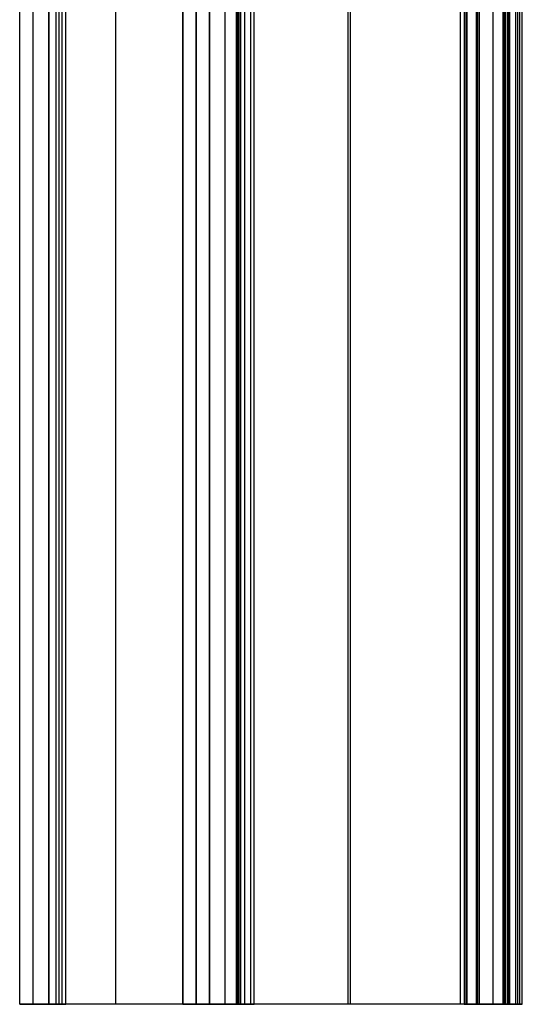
# Model space of a CAD drawing. Header units: millimetres. Extents: x -40 to 73, y 0 to 450.
# Tile 1 of 3: x -40 to 73, y 0 to 220. Entities that reach past the tile are written whole.
import ezdxf

# ---------------------------------------------------------------- set-up
doc = ezdxf.new("R2010")
doc.units = ezdxf.units.MM
doc.header["$MEASUREMENT"] = 0
doc.layers.add('Predefinito', color=5, linetype='Continuous')

msp = doc.modelspace()

# ---------------------------------------------------------------- linework, layer by layer
at = {"layer": 'Predefinito'}
for points in [[(-39.5, 0), (-39.5, 450)], [(-36.5, 0), (-36.5, 450)], [(-33, 0), (-33, 450)], [(-33, 450), (-33, 0)], [(-33, 0), (-33, 450)], [(-33, 0), (-33, 450)], [(-31.38, 450), (-31.38, 0)], [(-30.69, 0), (-30.69, 450)], [(-29.99, 0), (-29.99, 450)], [(-29.19, 0), (-29.19, 450)], [(-18, 0), (-18, 450)], [(-18, 0), (-18, 450)], [(-3, 450), (-3, 0)], [(-3, 0), (-3, 450)], [(0, 0), (0, 450)], [(0, 450), (0, 0)], [(0, 0), (0, 450)], [(3, 0), (3, 450)], [(3, 450), (3, 0)], [(3, 450), (3, 0)], [(3, 450), (3, 0)], [(3, 0), (3, 450)], [(3, 0), (3, 450)], [(6.5, 0), (6.5, 450)], [(6.5, 0), (6.5, 450)], [(9, 450), (9, 0)], [(9, 0), (9, 450)], [(9.43, 0), (9.43, 450)], [(9.6, 0), (9.6, 450)], [(10, 0), (10, 450)], [(10.93, 0), (10.93, 450)], [(12.26, 0), (12.26, 450)], [(13, 0), (13, 450)], [(34.03, 0), (34.03, 450)], [(34.51, 0), (34.51, 450)], [(59.07, 450), (59.07, 0)], [(60.02, 450), (60.02, 0)], [(60.42, 0), (60.42, 450)], [(60.53, 0), (60.53, 450)], [(60.63, 0), (60.63, 450)], [(62.73, 0), (62.73, 450)], [(63.03, 0), (63.03, 450)], [(63.34, 450), (63.34, 0)], [(66.5, 0), (66.5, 450)], [(66.5, 0), (66.5, 450)], [(68.74, 0), (68.74, 450)], [(68.88, 450), (68.88, 0)], [(69.27, 0), (69.27, 450)], [(69.66, 0), (69.66, 450)], [(70, 0), (70, 450)], [(70.24, 0), (70.24, 450)], [(71.59, 0), (71.59, 450)], [(71.98, 0), (71.98, 450)], [(72.37, 450), (72.37, 0)], [(73, 0), (73, 450)], [(-3, 0), (-33, 0)], [(-3, 0), (-33, 0)], [(0, 0), (3, 0)], [(60.02, 0), (9, 0)], [(59.07, 0), (9, 0)]]:
    msp.add_lwpolyline(points, dxfattribs=at)
at = {"layer": 'Predefinito', "extrusion": (0, 1, 0)}
for points in [[(29.99, -9.26), (30.15, -9.34), (30.32, -9.42), (30.48, -9.49), (30.65, -9.56), (30.82, -9.62), (30.99, -9.68), (31.17, -9.74), (31.35, -9.79), (31.53, -9.83), (31.71, -9.87), (31.89, -9.9), (32.07, -9.93), (32.26, -9.96), (32.45, -9.98), (32.63, -9.99), (32.82, -10), (33.01, -10), (33.19, -10), (33.38, -9.99), (33.57, -9.98), (33.75, -9.96), (33.94, -9.93), (34.12, -9.9), (34.3, -9.87), (34.48, -9.83), (34.66, -9.78), (34.83, -9.74), (35.01, -9.68), (35.18, -9.62), (35.35, -9.56), (35.52, -9.49), (35.68, -9.42), (35.84, -9.35), (36, -9.27), (36.16, -9.18), (36.32, -9.09), (36.47, -8.99), (36.63, -8.89), (36.78, -8.79), (36.93, -8.68), (37.07, -8.57), (37.21, -8.45), (37.35, -8.33), (37.49, -8.2), (37.62, -8.07), (37.75, -7.93), (37.88, -7.8), (38, -7.65), (38.12, -7.51), (38.23, -7.36), (38.34, -7.21), (38.44, -7.05), (38.54, -6.89), (38.64, -6.73), (38.73, -6.57), (38.81, -6.41), (38.89, -6.24), (38.97, -6.07), (39.04, -5.91), (39.1, -5.73), (39.16, -5.56), (39.22, -5.39), (39.27, -5.22), (39.31, -5.05), (39.35, -4.87), (39.39, -4.7), (39.42, -4.52), (39.45, -4.34), (39.47, -4.16), (39.48, -3.98), (39.49, -3.79), (39.5, -3.61), (39.5, -3.42), (39.49, -3.24), (39.48, -3.05), (39.47, -2.87), (39.45, -2.68), (39.42, -2.5), (39.39, -2.31), (39.35, -2.13), (39.31, -1.95), (39.26, -1.77), (39.21, -1.59), (39.15, -1.41), (39.09, -1.23), (39.02, -1.06), (38.95, -0.89), (38.88, -0.72), (38.79, -0.56), (38.71, -0.39), (38.62, -0.23), (38.53, -0.08), (38.43, 0.08), (38.33, 0.22), (38.22, 0.37), (38.11, 0.51), (38, 0.65), (37.89, 0.79), (37.76, 0.92), (37.64, 1.05), (37.51, 1.18), (37.38, 1.31), (37.24, 1.43), (37.1, 1.55), (36.95, 1.66), (36.8, 1.77), (36.65, 1.88), (36.5, 1.98), (36.34, 2.08), (36.18, 2.17), (36.01, 2.26), (35.84, 2.35), (35.67, 2.42), (35.5, 2.5), (35.33, 2.57), (35.15, 2.63), (34.98, 2.69), (34.8, 2.75), (34.62, 2.79), (34.44, 2.84), (34.26, 2.88), (34.08, 2.91), (33.9, 2.94), (33.72, 2.96), (33.54, 2.98), (33.36, 2.99), (33.18, 3), (33, 3)], [(33, 0), (33.1, 0), (33.19, -0.01), (33.29, -0.01), (33.39, -0.02), (33.48, -0.03), (33.58, -0.05), (33.68, -0.07), (33.78, -0.09), (33.87, -0.11), (33.97, -0.14), (34.06, -0.17), (34.16, -0.2), (34.25, -0.23), (34.35, -0.27), (34.44, -0.31), (34.53, -0.35), (34.62, -0.4), (34.71, -0.45), (34.8, -0.5), (34.88, -0.55), (34.97, -0.6), (35.05, -0.66), (35.13, -0.72), (35.21, -0.78), (35.28, -0.85), (35.36, -0.91), (35.43, -0.98), (35.5, -1.05), (35.57, -1.12), (35.63, -1.19), (35.69, -1.26), (35.75, -1.34), (35.81, -1.42), (35.87, -1.49), (35.92, -1.57), (35.98, -1.66), (36.03, -1.74), (36.07, -1.83), (36.12, -1.91), (36.16, -2), (36.21, -2.09), (36.24, -2.19), (36.28, -2.28), (36.31, -2.37), (36.34, -2.47), (36.37, -2.57), (36.4, -2.66), (36.42, -2.76), (36.44, -2.86), (36.46, -2.96), (36.47, -3.06), (36.48, -3.16), (36.49, -3.26), (36.5, -3.36), (36.5, -3.46), (36.5, -3.56), (36.5, -3.66), (36.49, -3.76), (36.48, -3.86), (36.47, -3.95), (36.46, -4.05), (36.44, -4.14), (36.42, -4.24), (36.4, -4.33), (36.38, -4.43), (36.35, -4.52), (36.32, -4.61), (36.29, -4.7), (36.25, -4.8), (36.21, -4.89), (36.17, -4.98), (36.13, -5.07), (36.08, -5.15), (36.04, -5.24), (35.98, -5.33), (35.93, -5.41), (35.88, -5.5), (35.82, -5.58), (35.76, -5.66), (35.69, -5.74), (35.63, -5.81), (35.56, -5.89), (35.49, -5.96), (35.42, -6.03), (35.34, -6.1), (35.27, -6.16), (35.19, -6.23), (35.11, -6.29), (35.03, -6.35), (34.95, -6.4), (34.87, -6.46), (34.79, -6.51), (34.7, -6.56), (34.62, -6.6), (34.53, -6.65), (34.44, -6.69), (34.35, -6.73), (34.27, -6.76), (34.17, -6.8), (34.08, -6.83), (33.99, -6.86), (33.89, -6.88), (33.8, -6.91), (33.7, -6.93), (33.6, -6.95), (33.5, -6.96), (33.4, -6.98), (33.3, -6.99), (33.2, -6.99), (33.1, -7), (33, -7), (32.9, -7), (32.8, -6.99), (32.7, -6.99), (32.6, -6.98), (32.5, -6.96), (32.4, -6.95), (32.3, -6.93), (32.21, -6.91), (32.11, -6.88), (32.01, -6.86), (31.92, -6.83), (31.83, -6.8), (31.73, -6.76), (31.64, -6.73), (31.55, -6.69), (31.47, -6.65), (31.38, -6.6)], [(3, 3), (2.93, 3), (2.87, 3), (2.8, 3.01), (2.73, 3.01), (2.66, 3.02), (2.59, 3.03), (2.52, 3.04), (2.45, 3.05), (2.38, 3.06), (2.31, 3.08), (2.24, 3.1), (2.17, 3.12), (2.1, 3.14), (2.03, 3.16), (1.97, 3.18), (1.9, 3.21), (1.83, 3.24), (1.76, 3.27), (1.69, 3.3), (1.62, 3.34), (1.56, 3.37), (1.49, 3.41), (1.42, 3.45), (1.36, 3.49), (1.29, 3.53), (1.23, 3.58), (1.17, 3.62), (1.11, 3.67), (1.05, 3.72), (0.99, 3.77), (0.93, 3.82), (0.88, 3.88), (0.82, 3.93), (0.77, 3.99), (0.72, 4.05), (0.67, 4.11), (0.62, 4.17), (0.58, 4.23), (0.53, 4.29), (0.49, 4.36), (0.45, 4.42), (0.41, 4.49), (0.37, 4.56), (0.34, 4.62), (0.3, 4.69), (0.27, 4.76), (0.24, 4.83), (0.21, 4.9), (0.18, 4.97), (0.16, 5.03), (0.14, 5.1), (0.12, 5.17), (0.1, 5.24), (0.08, 5.31), (0.06, 5.38), (0.05, 5.45), (0.04, 5.52), (0.03, 5.59), (0.02, 5.66), (0.01, 5.73), (0.01, 5.8), (0, 5.87), (0, 5.93), (0, 6)], [(-3, 6), (-3, 5.87), (-2.99, 5.73), (-2.99, 5.6), (-2.98, 5.46), (-2.96, 5.32), (-2.94, 5.19), (-2.92, 5.05), (-2.9, 4.91), (-2.87, 4.77), (-2.84, 4.63), (-2.81, 4.49), (-2.77, 4.35), (-2.73, 4.21), (-2.68, 4.07), (-2.63, 3.93), (-2.58, 3.79), (-2.52, 3.65), (-2.46, 3.52), (-2.4, 3.38), (-2.33, 3.24), (-2.26, 3.11), (-2.18, 2.98), (-2.1, 2.85), (-2.02, 2.72), (-1.94, 2.59), (-1.85, 2.46), (-1.75, 2.34), (-1.66, 2.22), (-1.56, 2.1), (-1.46, 1.98), (-1.35, 1.87), (-1.24, 1.76), (-1.13, 1.65), (-1.02, 1.54), (-0.9, 1.44), (-0.78, 1.34), (-0.66, 1.25), (-0.54, 1.15), (-0.41, 1.06), (-0.28, 0.98), (-0.15, 0.9), (-0.02, 0.82), (0.11, 0.74), (0.24, 0.67), (0.38, 0.6), (0.52, 0.54), (0.65, 0.48), (0.79, 0.42), (0.93, 0.37), (1.07, 0.32), (1.21, 0.27), (1.35, 0.23), (1.49, 0.19), (1.63, 0.16), (1.77, 0.13), (1.91, 0.1), (2.05, 0.08), (2.19, 0.06), (2.32, 0.04), (2.46, 0.02), (2.6, 0.01), (2.73, 0.01), (2.87, 0), (3, 0)], [(0, 303.5), (0, 303.73), (-0.02, 303.95), (-0.04, 304.18), (-0.06, 304.4), (-0.1, 304.63), (-0.14, 304.85), (-0.19, 305.07), (-0.25, 305.29), (-0.32, 305.5), (-0.39, 305.72), (-0.47, 305.93), (-0.56, 306.14), (-0.65, 306.34), (-0.76, 306.55), (-0.87, 306.74), (-0.98, 306.94), (-1.11, 307.13), (-1.24, 307.31), (-1.37, 307.49), (-1.51, 307.67), (-1.66, 307.84), (-1.82, 308.01), (-1.98, 308.17), (-2.14, 308.32), (-2.31, 308.47), (-2.49, 308.61), (-2.67, 308.75), (-2.85, 308.88), (-3.04, 309), (-3.24, 309.12), (-3.43, 309.23), (-3.64, 309.34), (-3.84, 309.43), (-4.05, 309.52), (-4.26, 309.6), (-4.47, 309.68), (-4.69, 309.74), (-4.91, 309.8), (-5.13, 309.85), (-5.35, 309.9), (-5.58, 309.93), (-5.8, 309.96), (-6.03, 309.98), (-6.25, 310), (-6.48, 310), (-6.7, 310), (-6.93, 309.99), (-7.16, 309.97), (-7.38, 309.94), (-7.6, 309.91), (-7.83, 309.86), (-8.05, 309.81), (-8.27, 309.76), (-8.48, 309.69), (-8.7, 309.62), (-8.91, 309.54), (-9.12, 309.45), (-9.32, 309.35), (-9.53, 309.25), (-9.72, 309.14), (-9.92, 309.03), (-10.11, 308.91), (-10.3, 308.78), (-10.48, 308.64), (-10.65, 308.5), (-10.82, 308.35), (-10.99, 308.2), (-11.15, 308.04), (-11.31, 307.87), (-11.46, 307.7), (-11.6, 307.53), (-11.74, 307.35), (-11.87, 307.16), (-11.99, 306.98), (-12.11, 306.78), (-12.22, 306.59), (-12.33, 306.38), (-12.42, 306.18), (-12.51, 305.97), (-12.59, 305.76), (-12.67, 305.55), (-12.74, 305.33), (-12.8, 305.11), (-12.85, 304.89), (-12.89, 304.67), (-12.93, 304.45), (-12.96, 304.22), (-12.98, 304), (-12.99, 303.77), (-13, 303.54), (-13, 303.32), (-12.99, 303.09), (-12.97, 302.87), (-12.94, 302.64), (-12.91, 302.42), (-12.87, 302.2), (-12.82, 301.97), (-12.76, 301.76), (-12.7, 301.54), (-12.62, 301.32), (-12.55, 301.11), (-12.46, 300.9), (-12.36, 300.7), (-12.26, 300.49)], [(-9, 23), (-8.8, 23), (-8.59, 23.01), (-8.39, 23.03), (-8.18, 23.06), (-7.98, 23.09), (-7.78, 23.13), (-7.58, 23.17), (-7.38, 23.22), (-7.18, 23.28), (-6.99, 23.35), (-6.8, 23.42), (-6.61, 23.5), (-6.42, 23.58), (-6.24, 23.67), (-6.06, 23.77), (-5.88, 23.87), (-5.71, 23.98), (-5.54, 24.1), (-5.37, 24.22), (-5.21, 24.35), (-5.06, 24.48), (-4.9, 24.61), (-4.76, 24.76), (-4.61, 24.9), (-4.48, 25.06), (-4.35, 25.21), (-4.22, 25.37), (-4.1, 25.54), (-3.98, 25.71), (-3.87, 25.88), (-3.77, 26.06), (-3.67, 26.24), (-3.58, 26.42), (-3.5, 26.61), (-3.42, 26.8), (-3.35, 26.99), (-3.28, 27.18), (-3.22, 27.38), (-3.17, 27.58), (-3.13, 27.78), (-3.09, 27.98), (-3.06, 28.18), (-3.03, 28.39), (-3.01, 28.59), (-3, 28.8), (-3, 29)], [(-9.6, 301.88), (-9.65, 301.97), (-9.69, 302.05), (-9.73, 302.14), (-9.76, 302.23), (-9.8, 302.33), (-9.83, 302.42), (-9.86, 302.51), (-9.88, 302.61), (-9.91, 302.71), (-9.93, 302.8), (-9.95, 302.9), (-9.96, 303), (-9.98, 303.1), (-9.99, 303.2), (-9.99, 303.3), (-10, 303.4), (-10, 303.5), (-10, 303.6), (-9.99, 303.7), (-9.99, 303.8), (-9.98, 303.9), (-9.96, 304), (-9.95, 304.1), (-9.93, 304.2), (-9.91, 304.3), (-9.88, 304.39), (-9.86, 304.49), (-9.83, 304.58), (-9.8, 304.67), (-9.76, 304.77), (-9.73, 304.85), (-9.69, 304.94), (-9.65, 305.03), (-9.6, 305.12), (-9.56, 305.2), (-9.51, 305.29), (-9.46, 305.37), (-9.4, 305.45), (-9.35, 305.53), (-9.29, 305.61), (-9.23, 305.69), (-9.16, 305.77), (-9.1, 305.84), (-9.03, 305.92), (-8.96, 305.99), (-8.89, 306.06), (-8.81, 306.13), (-8.74, 306.19), (-8.66, 306.26), (-8.58, 306.32), (-8.5, 306.38), (-8.41, 306.43), (-8.33, 306.48), (-8.24, 306.54), (-8.15, 306.58), (-8.07, 306.63), (-7.98, 306.67), (-7.89, 306.71), (-7.8, 306.75), (-7.7, 306.79), (-7.61, 306.82), (-7.52, 306.85), (-7.43, 306.88), (-7.33, 306.9), (-7.24, 306.92), (-7.14, 306.94), (-7.05, 306.96), (-6.95, 306.97), (-6.86, 306.98), (-6.76, 306.99), (-6.66, 307), (-6.56, 307), (-6.46, 307), (-6.36, 307), (-6.26, 306.99), (-6.16, 306.98), (-6.06, 306.97), (-5.96, 306.96), (-5.86, 306.94), (-5.76, 306.92), (-5.66, 306.9), (-5.57, 306.87), (-5.47, 306.84), (-5.37, 306.81), (-5.28, 306.78), (-5.19, 306.74), (-5.09, 306.71), (-5, 306.66), (-4.91, 306.62), (-4.83, 306.57), (-4.74, 306.53), (-4.66, 306.48), (-4.57, 306.42), (-4.49, 306.37), (-4.42, 306.31), (-4.34, 306.25), (-4.26, 306.19), (-4.19, 306.13), (-4.12, 306.07), (-4.05, 306), (-3.98, 305.93), (-3.91, 305.86), (-3.85, 305.78), (-3.78, 305.71), (-3.72, 305.63), (-3.66, 305.55), (-3.6, 305.47), (-3.55, 305.38), (-3.5, 305.3), (-3.45, 305.21), (-3.4, 305.12), (-3.35, 305.03), (-3.31, 304.94), (-3.27, 304.85), (-3.23, 304.75), (-3.2, 304.66), (-3.17, 304.56), (-3.14, 304.47), (-3.11, 304.37), (-3.09, 304.28), (-3.07, 304.18), (-3.05, 304.08), (-3.03, 303.98), (-3.02, 303.89), (-3.01, 303.79), (-3.01, 303.69), (-3, 303.6), (-3, 303.5)], [(-9, 20), (-8.87, 20), (-8.73, 19.99), (-8.6, 19.99), (-8.46, 19.98), (-8.32, 19.96), (-8.19, 19.94), (-8.05, 19.92), (-7.91, 19.9), (-7.77, 19.87), (-7.63, 19.84), (-7.49, 19.81), (-7.35, 19.77), (-7.21, 19.73), (-7.07, 19.68), (-6.93, 19.63), (-6.79, 19.58), (-6.65, 19.52), (-6.52, 19.46), (-6.38, 19.4), (-6.24, 19.33), (-6.11, 19.26), (-5.98, 19.18), (-5.85, 19.1), (-5.72, 19.02), (-5.59, 18.94), (-5.46, 18.85), (-5.34, 18.75), (-5.22, 18.66), (-5.1, 18.56), (-4.98, 18.46), (-4.87, 18.35), (-4.76, 18.24), (-4.65, 18.13), (-4.54, 18.02), (-4.44, 17.9), (-4.34, 17.78), (-4.25, 17.66), (-4.15, 17.54), (-4.06, 17.41), (-3.98, 17.28), (-3.9, 17.15), (-3.82, 17.02), (-3.74, 16.89), (-3.67, 16.76), (-3.6, 16.62), (-3.54, 16.48), (-3.48, 16.35), (-3.42, 16.21), (-3.37, 16.07), (-3.32, 15.93), (-3.27, 15.79), (-3.23, 15.65), (-3.19, 15.51), (-3.16, 15.37), (-3.13, 15.23), (-3.1, 15.09), (-3.08, 14.95), (-3.06, 14.81), (-3.04, 14.68), (-3.02, 14.54), (-3.01, 14.4), (-3.01, 14.27), (-3, 14.13), (-3, 14)], [(-60.02, 23), (-60.12, 23), (-60.22, 22.99), (-60.32, 22.98), (-60.42, 22.97), (-60.53, 22.96), (-60.58, 22.95), (-60.63, 22.94), (-60.68, 22.93), (-60.73, 22.91), (-60.78, 22.9), (-60.84, 22.89), (-60.89, 22.87), (-60.94, 22.86), (-60.99, 22.84), (-61.04, 22.82), (-61.09, 22.8), (-61.14, 22.78), (-61.19, 22.76), (-61.24, 22.74), (-61.29, 22.72), (-61.34, 22.69), (-61.39, 22.67), (-61.43, 22.64), (-61.48, 22.62), (-61.53, 22.59), (-61.57, 22.56), (-61.62, 22.54), (-61.67, 22.51), (-61.71, 22.48), (-61.76, 22.44), (-61.8, 22.41), (-61.84, 22.38), (-61.89, 22.35), (-61.93, 22.31), (-61.97, 22.28), (-62.01, 22.24), (-62.05, 22.21), (-62.09, 22.17), (-62.13, 22.13), (-62.17, 22.09), (-62.2, 22.06), (-62.24, 22.02), (-62.27, 21.98), (-62.31, 21.94), (-62.34, 21.9), (-62.38, 21.85), (-62.41, 21.81), (-62.44, 21.77), (-62.47, 21.73), (-62.53, 21.64), (-62.58, 21.55), (-62.64, 21.47), (-62.68, 21.38), (-62.73, 21.29)], [(-60.63, 18.71), (-60.42, 19.14)], [(-72.37, 24.29), (-72.43, 24.15), (-72.49, 24.02), (-72.55, 23.89), (-72.6, 23.75), (-72.65, 23.61), (-72.7, 23.46), (-72.74, 23.32), (-72.78, 23.17), (-72.82, 23.02), (-72.85, 22.87), (-72.89, 22.72), (-72.91, 22.56), (-72.94, 22.41), (-72.96, 22.25), (-72.97, 22.09), (-72.99, 21.93), (-72.99, 21.77), (-73, 21.6), (-73, 21.44), (-73, 21.28), (-72.99, 21.11), (-72.98, 20.95), (-72.96, 20.78), (-72.94, 20.62), (-72.92, 20.45), (-72.89, 20.29), (-72.85, 20.12), (-72.82, 19.96), (-72.77, 19.8), (-72.73, 19.64), (-72.68, 19.48), (-72.62, 19.32), (-72.56, 19.16), (-72.5, 19), (-72.43, 18.85), (-72.36, 18.7), (-72.29, 18.55), (-72.21, 18.4), (-72.13, 18.25), (-72.05, 18.11), (-71.96, 17.97), (-71.86, 17.83), (-71.77, 17.69), (-71.67, 17.56), (-71.57, 17.43), (-71.47, 17.31), (-71.36, 17.18), (-71.25, 17.06), (-71.14, 16.95), (-71.03, 16.84), (-70.91, 16.73), (-70.79, 16.62), (-70.67, 16.52), (-70.55, 16.42), (-70.43, 16.32), (-70.31, 16.23), (-70.18, 16.14), (-70.06, 16.06), (-69.93, 15.98), (-69.8, 15.9), (-69.67, 15.83), (-69.54, 15.76), (-69.42, 15.69), (-69.29, 15.63), (-69.15, 15.57), (-69.02, 15.51), (-68.89, 15.45), (-68.75, 15.4), (-68.61, 15.35), (-68.46, 15.3), (-68.32, 15.26), (-68.17, 15.22), (-68.02, 15.18), (-67.87, 15.15), (-67.72, 15.11), (-67.56, 15.09), (-67.41, 15.06), (-67.25, 15.04), (-67.09, 15.03), (-66.93, 15.01), (-66.77, 15.01), (-66.6, 15), (-66.44, 15), (-66.28, 15), (-66.11, 15.01), (-65.95, 15.02), (-65.78, 15.04), (-65.62, 15.06), (-65.45, 15.08), (-65.29, 15.11), (-65.12, 15.15), (-64.96, 15.18), (-64.8, 15.23), (-64.64, 15.27), (-64.48, 15.32), (-64.32, 15.38), (-64.16, 15.44), (-64, 15.5), (-63.85, 15.57), (-63.7, 15.64), (-63.55, 15.71), (-63.4, 15.79), (-63.25, 15.87), (-63.11, 15.95), (-62.97, 16.04), (-62.83, 16.14), (-62.69, 16.23), (-62.56, 16.33), (-62.43, 16.43), (-62.31, 16.53), (-62.18, 16.64), (-62.06, 16.75), (-61.95, 16.86), (-61.84, 16.97), (-61.73, 17.09), (-61.62, 17.21), (-61.52, 17.33), (-61.42, 17.45), (-61.32, 17.57), (-61.23, 17.69), (-61.14, 17.82), (-61.06, 17.94), (-60.98, 18.07), (-60.9, 18.2), (-60.83, 18.33), (-60.76, 18.46), (-60.69, 18.58), (-60.63, 18.71)], [(-63.34, 20), (-63.37, 19.93), (-63.41, 19.86), (-63.45, 19.79), (-63.49, 19.72), (-63.53, 19.65), (-63.57, 19.58), (-63.62, 19.52), (-63.66, 19.45), (-63.71, 19.38), (-63.76, 19.32), (-63.82, 19.25), (-63.87, 19.19), (-63.93, 19.12), (-63.99, 19.06), (-64.05, 19), (-64.11, 18.94), (-64.18, 18.88), (-64.24, 18.83), (-64.31, 18.77), (-64.38, 18.72), (-64.45, 18.66), (-64.52, 18.61), (-64.6, 18.56), (-64.67, 18.51), (-64.75, 18.47), (-64.83, 18.42), (-64.91, 18.38), (-64.99, 18.34), (-65.07, 18.3), (-65.16, 18.27), (-65.24, 18.23), (-65.32, 18.2), (-65.41, 18.17), (-65.5, 18.15), (-65.58, 18.12), (-65.67, 18.1), (-65.76, 18.08), (-65.85, 18.06), (-65.94, 18.05), (-66.03, 18.03), (-66.11, 18.02), (-66.2, 18.01), (-66.29, 18.01), (-66.38, 18), (-66.47, 18), (-66.56, 18), (-66.64, 18), (-66.73, 18.01), (-66.82, 18.01), (-66.9, 18.02), (-66.99, 18.03), (-67.07, 18.05), (-67.16, 18.06), (-67.24, 18.08), (-67.32, 18.1), (-67.4, 18.12), (-67.48, 18.14), (-67.56, 18.16), (-67.63, 18.19), (-67.71, 18.22), (-67.78, 18.24), (-67.86, 18.27), (-67.93, 18.31), (-68, 18.34), (-68.07, 18.37), (-68.14, 18.41), (-68.21, 18.45), (-68.28, 18.49), (-68.35, 18.53), (-68.42, 18.57), (-68.48, 18.62), (-68.55, 18.66), (-68.62, 18.71), (-68.68, 18.76), (-68.75, 18.82), (-68.81, 18.87), (-68.88, 18.93), (-68.94, 18.99), (-69, 19.05), (-69.06, 19.11), (-69.12, 19.18), (-69.17, 19.24), (-69.23, 19.31), (-69.28, 19.38), (-69.34, 19.45), (-69.39, 19.52), (-69.44, 19.6), (-69.49, 19.67), (-69.53, 19.75), (-69.58, 19.83), (-69.62, 19.91), (-69.66, 19.99), (-69.7, 20.07), (-69.73, 20.16), (-69.77, 20.24), (-69.8, 20.32), (-69.83, 20.41), (-69.85, 20.5), (-69.88, 20.58), (-69.9, 20.67), (-69.92, 20.76), (-69.94, 20.85), (-69.95, 20.94), (-69.97, 21.03), (-69.98, 21.11), (-69.99, 21.2), (-69.99, 21.29), (-70, 21.38), (-70, 21.47), (-70, 21.56), (-70, 21.64), (-69.99, 21.73), (-69.99, 21.82), (-69.98, 21.9), (-69.97, 21.99), (-69.95, 22.07), (-69.94, 22.16), (-69.92, 22.24), (-69.9, 22.32), (-69.88, 22.4), (-69.86, 22.48), (-69.84, 22.56), (-69.81, 22.63), (-69.78, 22.71), (-69.76, 22.78), (-69.73, 22.86), (-69.69, 22.93), (-69.66, 23)], [(-68.88, 24.64), (-68.87, 24.67), (-68.85, 24.71), (-68.84, 24.74), (-68.83, 24.77), (-68.82, 24.8), (-68.81, 24.83), (-68.8, 24.87), (-68.79, 24.9), (-68.78, 24.94), (-68.77, 24.97), (-68.76, 25.01), (-68.76, 25.04), (-68.75, 25.08), (-68.75, 25.11), (-68.74, 25.15), (-68.74, 25.19), (-68.74, 25.23), (-68.74, 25.26), (-68.74, 25.3), (-68.74, 25.34), (-68.74, 25.38), (-68.74, 25.41), (-68.75, 25.45), (-68.75, 25.49), (-68.76, 25.53), (-68.76, 25.57), (-68.77, 25.61), (-68.78, 25.64), (-68.79, 25.68), (-68.8, 25.72), (-68.81, 25.75), (-68.82, 25.79), (-68.84, 25.83), (-68.85, 25.86), (-68.87, 25.9), (-68.88, 25.93), (-68.9, 25.97), (-68.92, 26), (-68.94, 26.04), (-68.96, 26.07), (-68.98, 26.1), (-69, 26.13), (-69.02, 26.17), (-69.04, 26.2), (-69.07, 26.23), (-69.09, 26.26), (-69.12, 26.28), (-69.14, 26.31), (-69.17, 26.34), (-69.19, 26.36), (-69.22, 26.39), (-69.25, 26.41), (-69.27, 26.44), (-69.3, 26.46), (-69.33, 26.48), (-69.36, 26.5), (-69.39, 26.52), (-69.42, 26.54), (-69.45, 26.56), (-69.48, 26.58), (-69.5, 26.6), (-69.53, 26.61), (-69.56, 26.63), (-69.59, 26.64), (-69.62, 26.66), (-69.66, 26.67), (-69.69, 26.68), (-69.72, 26.7), (-69.75, 26.71), (-69.78, 26.72), (-69.82, 26.73), (-69.85, 26.74), (-69.89, 26.75), (-69.92, 26.75), (-69.96, 26.76), (-69.99, 26.77), (-70.03, 26.77), (-70.06, 26.78), (-70.1, 26.78), (-70.14, 26.78), (-70.18, 26.79), (-70.21, 26.79), (-70.25, 26.79), (-70.29, 26.79), (-70.33, 26.78), (-70.36, 26.78), (-70.4, 26.78), (-70.44, 26.77), (-70.48, 26.77), (-70.52, 26.76), (-70.55, 26.75), (-70.59, 26.74), (-70.63, 26.74), (-70.67, 26.72), (-70.7, 26.71), (-70.74, 26.7), (-70.78, 26.69), (-70.81, 26.67), (-70.85, 26.66), (-70.88, 26.64), (-70.92, 26.62), (-70.95, 26.61), (-70.99, 26.59), (-71.02, 26.57), (-71.05, 26.55), (-71.08, 26.53), (-71.12, 26.5), (-71.15, 26.48), (-71.18, 26.46), (-71.2, 26.43), (-71.23, 26.41), (-71.26, 26.38), (-71.29, 26.36), (-71.31, 26.33), (-71.34, 26.31), (-71.36, 26.28), (-71.39, 26.25), (-71.41, 26.22), (-71.43, 26.19), (-71.45, 26.17), (-71.47, 26.14), (-71.49, 26.11), (-71.51, 26.08), (-71.53, 26.05), (-71.55, 26.02), (-71.56, 25.99), (-71.58, 25.96), (-71.59, 25.93)], [(-69.66, 23), (-68.88, 24.64)], [(-71.59, 25.93), (-72.37, 24.29)], [(31.38, -6.6), (31.35, -6.59), (31.32, -6.57), (31.29, -6.56), (31.26, -6.55), (31.23, -6.53), (31.19, -6.52), (31.16, -6.51), (31.13, -6.5), (31.09, -6.49), (31.06, -6.48), (31.02, -6.47), (30.99, -6.46), (30.95, -6.46), (30.92, -6.45), (30.88, -6.45), (30.84, -6.44), (30.81, -6.44), (30.77, -6.44), (30.73, -6.43), (30.69, -6.43), (30.66, -6.43), (30.62, -6.44), (30.58, -6.44), (30.54, -6.44), (30.5, -6.44), (30.46, -6.45), (30.43, -6.46), (30.39, -6.46), (30.35, -6.47), (30.31, -6.48), (30.28, -6.49), (30.24, -6.5), (30.2, -6.51), (30.16, -6.53), (30.13, -6.54), (30.09, -6.56), (30.06, -6.57), (30.02, -6.59), (29.99, -6.61), (29.95, -6.63), (29.92, -6.64), (29.89, -6.66), (29.86, -6.68), (29.83, -6.71), (29.79, -6.73), (29.76, -6.75), (29.74, -6.77), (29.71, -6.8), (29.68, -6.82), (29.65, -6.85), (29.63, -6.87), (29.6, -6.9), (29.58, -6.93), (29.55, -6.95), (29.53, -6.98), (29.51, -7.01), (29.48, -7.04), (29.46, -7.07), (29.44, -7.09), (29.43, -7.12), (29.41, -7.15), (29.39, -7.18), (29.37, -7.21), (29.36, -7.24), (29.34, -7.27), (29.33, -7.3), (29.31, -7.33), (29.3, -7.36), (29.29, -7.39), (29.28, -7.43), (29.26, -7.46), (29.25, -7.49), (29.24, -7.53), (29.23, -7.56), (29.23, -7.6), (29.22, -7.63), (29.21, -7.67), (29.21, -7.7), (29.2, -7.74), (29.2, -7.78), (29.19, -7.82), (29.19, -7.85), (29.19, -7.89), (29.19, -7.93), (29.19, -7.97), (29.19, -8), (29.19, -8.04), (29.2, -8.08), (29.2, -8.12), (29.2, -8.16), (29.21, -8.2), (29.22, -8.23), (29.23, -8.27), (29.24, -8.31), (29.25, -8.35), (29.26, -8.38), (29.27, -8.42), (29.28, -8.46), (29.3, -8.49), (29.31, -8.53), (29.33, -8.56), (29.34, -8.6), (29.36, -8.63), (29.38, -8.67), (29.4, -8.7), (29.42, -8.73), (29.44, -8.76), (29.46, -8.8), (29.48, -8.83), (29.51, -8.86), (29.53, -8.89), (29.55, -8.91), (29.58, -8.94), (29.6, -8.97), (29.63, -9), (29.66, -9.02), (29.68, -9.05), (29.71, -9.07), (29.74, -9.09), (29.76, -9.11), (29.79, -9.14), (29.82, -9.16), (29.85, -9.18), (29.88, -9.2), (29.91, -9.21), (29.94, -9.23), (29.97, -9.25), (29.99, -9.26)], [(-12.26, 300.49), (-12.25, 300.47), (-12.23, 300.44), (-12.21, 300.41), (-12.2, 300.38), (-12.18, 300.35), (-12.16, 300.32), (-12.14, 300.29), (-12.11, 300.26), (-12.09, 300.24), (-12.07, 300.21), (-12.05, 300.18), (-12.02, 300.16), (-12, 300.13), (-11.97, 300.1), (-11.94, 300.08), (-11.91, 300.05), (-11.89, 300.03), (-11.86, 300.01), (-11.83, 299.98), (-11.8, 299.96), (-11.76, 299.94), (-11.73, 299.92), (-11.7, 299.9), (-11.67, 299.88), (-11.63, 299.86), (-11.6, 299.84), (-11.56, 299.83), (-11.53, 299.81), (-11.49, 299.8), (-11.46, 299.78), (-11.42, 299.77), (-11.38, 299.76), (-11.35, 299.75), (-11.31, 299.74), (-11.27, 299.73), (-11.23, 299.72), (-11.2, 299.71), (-11.16, 299.7), (-11.12, 299.7), (-11.08, 299.7), (-11.04, 299.69), (-11, 299.69), (-10.97, 299.69), (-10.93, 299.69), (-10.89, 299.69), (-10.85, 299.69), (-10.82, 299.69), (-10.78, 299.7), (-10.74, 299.7), (-10.7, 299.71), (-10.67, 299.71), (-10.63, 299.72), (-10.6, 299.73), (-10.56, 299.73), (-10.53, 299.74), (-10.49, 299.75), (-10.46, 299.76), (-10.43, 299.78), (-10.39, 299.79), (-10.36, 299.8), (-10.33, 299.81), (-10.3, 299.83), (-10.27, 299.84), (-10.24, 299.86), (-10.21, 299.87), (-10.18, 299.89), (-10.15, 299.91), (-10.12, 299.93), (-10.09, 299.94), (-10.07, 299.96), (-10.04, 299.98), (-10.01, 300.01), (-9.98, 300.03), (-9.95, 300.05), (-9.93, 300.08), (-9.9, 300.1), (-9.87, 300.13), (-9.85, 300.15), (-9.82, 300.18), (-9.8, 300.21), (-9.77, 300.24), (-9.75, 300.26), (-9.73, 300.29), (-9.71, 300.33), (-9.68, 300.36), (-9.66, 300.39), (-9.64, 300.42), (-9.63, 300.45), (-9.61, 300.49), (-9.59, 300.52), (-9.57, 300.56), (-9.56, 300.59), (-9.54, 300.63), (-9.53, 300.66), (-9.51, 300.7), (-9.5, 300.74), (-9.49, 300.78), (-9.48, 300.81), (-9.47, 300.85), (-9.46, 300.89), (-9.46, 300.93), (-9.45, 300.96), (-9.44, 301), (-9.44, 301.04), (-9.44, 301.08), (-9.44, 301.12), (-9.43, 301.16), (-9.43, 301.19), (-9.43, 301.23), (-9.44, 301.27), (-9.44, 301.31), (-9.44, 301.34), (-9.45, 301.38), (-9.45, 301.42), (-9.46, 301.45), (-9.46, 301.49), (-9.47, 301.52), (-9.48, 301.56), (-9.49, 301.59), (-9.5, 301.63), (-9.51, 301.66), (-9.52, 301.69), (-9.53, 301.73), (-9.55, 301.76), (-9.56, 301.79), (-9.57, 301.82), (-9.59, 301.85), (-9.6, 301.88)], [(-60.42, 19.14), (-60.4, 19.19), (-60.38, 19.23), (-60.35, 19.28), (-60.32, 19.32), (-60.29, 19.36), (-60.28, 19.39), (-60.26, 19.41), (-60.25, 19.43), (-60.23, 19.45), (-60.21, 19.47), (-60.2, 19.49), (-60.18, 19.51), (-60.16, 19.53), (-60.14, 19.55), (-60.12, 19.57), (-60.1, 19.58), (-60.09, 19.6), (-60.07, 19.62), (-60.04, 19.64), (-60.02, 19.66), (-60, 19.67), (-59.98, 19.69), (-59.96, 19.71), (-59.94, 19.72), (-59.92, 19.74), (-59.89, 19.75), (-59.87, 19.77), (-59.85, 19.78), (-59.82, 19.8), (-59.8, 19.81), (-59.78, 19.82), (-59.75, 19.83), (-59.73, 19.85), (-59.7, 19.86), (-59.68, 19.87), (-59.65, 19.88), (-59.63, 19.89), (-59.6, 19.9), (-59.58, 19.91), (-59.55, 19.92), (-59.53, 19.93), (-59.5, 19.94), (-59.48, 19.94), (-59.45, 19.95), (-59.43, 19.96), (-59.4, 19.96), (-59.38, 19.97), (-59.35, 19.97), (-59.32, 19.98), (-59.27, 19.99), (-59.22, 19.99), (-59.17, 20), (-59.12, 20), (-59.07, 20)], [(-62.73, 21.29), (-63.34, 20)]]:
    msp.add_lwpolyline(points, dxfattribs=at)
at = {"layer": 'Predefinito', "extrusion": (1, 0, 0)}
for points in [[(0, 303.5), (0, 6)], [(0, 303.5), (0, 29)], [(0, 14), (0, 6)], [(0, 20), (0, 23)]]:
    msp.add_lwpolyline(points, dxfattribs=at)

doc.saveas('drawing.dxf')
